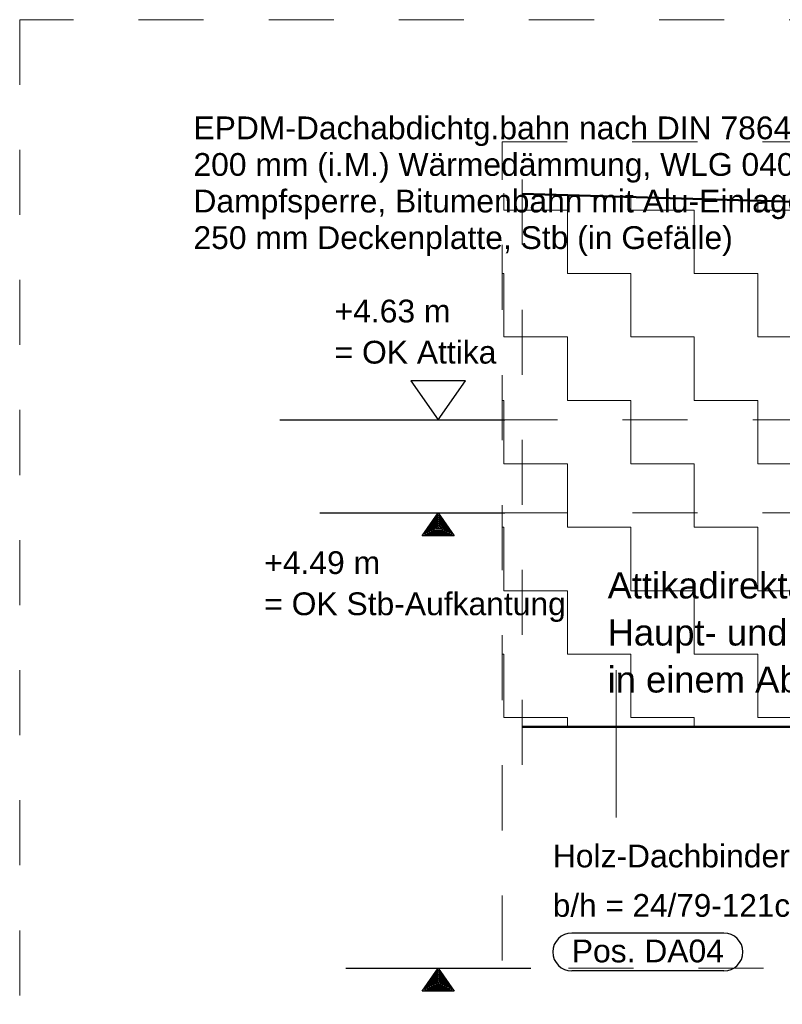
# Model space of a CAD drawing. Header units: metres. Extents: x 1316.5 to 1415.3, y -94.1 to -52.
# Tile 255 of 256: x 1395 to 1396.1, y -70.5 to -69. Entities that reach past the tile are written whole.
import ezdxf

# ---------------------------------------------------------------- set-up
doc = ezdxf.new("R2010")
doc.units = ezdxf.units.M
for name, pattern in [('AUSGEZOGEN', [0]), ('STRICHLINIE_S4', [0.008, 0.006, -0.002]), ('STRICHPUNKT2_S5', [0.1, 0.07, -0.01, 0.01, -0.01]), ('VERDECKT2_S2', [0.03, 0.02, -0.01])]:
    doc.linetypes.add(name, pattern=pattern)
for name, color, linetype, lineweight in [('XR$2$Maßlinie 1_50', 7, 'AUSGEZOGEN', 25), ('XR$2$Text 1_100', 3, 'AUSGEZOGEN', 18), ('XR$2$Text 1_50', 3, 'AUSGEZOGEN', 18), ('XR$2$Wand Mauerwerk tr_1', 42, 'AUSGEZOGEN', 18), ('XR$6$Muster', 4, 'AUSGEZOGEN', 13), ('XR$6$Text 1_50', 3, 'AUSGEZOGEN', 18), ('XR$6$Wand', 1, 'AUSGEZOGEN', 50), ('XR$6$Wand Mauerwerk tr_1', 42, 'AUSGEZOGEN', 18)]:
    doc.layers.add(name, color=color, linetype=linetype, lineweight=lineweight)
doc.styles.add('ARIAL', font='arial.ttf')

# ---------------------------------------------------------------- blocks, each defined once
blk = doc.blocks.new('NSY148')
at = {"color": 0, "linetype": 'ByBlock', "lineweight": -2}
for p, q in [((-0.007, -0.01), (0, 0)), ((0, 0), (0.007, -0.01)), ((0, -0.00087), (-0.00604, -0.0095)), ((-0.00508, -0.009), (0, -0.00174)), ((0, -0.00261), (-0.00412, -0.0085)), ((-0.00317, -0.008), (0, -0.00348)), ((0.00604, -0.0095), (0, -0.00087)), ((0, -0.00174), (0.00508, -0.009)), ((0.00412, -0.0085), (0, -0.00261)), ((0, -0.00348), (0.00317, -0.008)), ((-0.00412, -0.0085), (0.00412, -0.0085)), ((0, -0.008), (-0.00317, -0.008)), ((0, -0.00436), (-0.0022, -0.0075)), ((-0.0022, -0.0075), (0.0022, -0.0075)), ((-0.00126, -0.007), (0, -0.00522)), ((0, -0.007), (-0.00126, -0.007)), ((0, -0.0061), (-0.00028, -0.0065)), ((-0.00028, -0.0065), (0.00028, -0.0065)), ((0.0022, -0.0075), (0, -0.00436)), ((0, -0.00522), (0.00126, -0.007)), ((0.00028, -0.0065), (0, -0.0061)), ((0.00126, -0.007), (0, -0.007)), ((0.00317, -0.008), (0, -0.008)), ((0, -0.01), (-0.007, -0.01)), ((-0.00604, -0.0095), (0.00604, -0.0095)), ((0, -0.009), (-0.00508, -0.009)), ((0.00508, -0.009), (0, -0.009)), ((0.007, -0.01), (0, -0.01))]:
    blk.add_line(p, q, dxfattribs=at)
blk = doc.blocks.new('NSY144')
at = {"color": 0, "linetype": 'ByBlock', "lineweight": -2}
for p, q in [((0.007, 0.01), (-0.007, 0.01)), ((-0.007, 0.01), (0, 0)), ((0, 0), (0.007, 0.01))]:
    blk.add_line(p, q, dxfattribs=at)

msp = doc.modelspace()

# ---------------------------------------------------------------- hatches: boundary and pattern name
at = {"layer": 'XR$6$Muster', "linetype": 'AUSGEZOGEN', "lineweight": 13, "transparency": 33554687}
h = msp.add_hatch(dxfattribs=at)
h.set_pattern_fill('MUSTER', color=52, scale=0.0975, style=0, pattern_type=2)
h.set_pattern_definition([(0, (0.195, 0.195), (0.0975, 0.0975), [0.0975, -0.0975]), (90, (0.195, 0.195), (-0.0975, 0.0975), [0.0975, -0.0975])])
h.paths.add_polyline_path([(1396.7286, -69.3268), (1395.7099, -69.2962), (1395.7099, -70.1168), (1396.4786, -70.1168), (1396.4786, -69.3701), (1396.7286, -69.3701)], flags=0)

# ---------------------------------------------------------------- linework, layer by layer
at = {"layer": 'XR$2$Maßlinie 1_50', "color": 3, "linetype": 'STRICHPUNKT2_S5', "lineweight": 25, "transparency": 33554687}
msp.add_line((1395.368, -69.645), (1395.5958, -69.645), dxfattribs=at)
at = {"layer": 'XR$2$Maßlinie 1_50', "color": 3, "linetype": 'STRICHPUNKT2_S5', "lineweight": 13, "transparency": 33554687}
for p, q in [((1397.3949, -69.645), (1395.5416, -69.645)), ((1395.5101, -69.7879), (1396.985, -69.7879)), ((1395.6117, -70.4879), (1397.1798, -70.4879))]:
    msp.add_line(p, q, dxfattribs=at)
at = {"layer": 'XR$2$Text 1_100', "color": 3, "linetype": 'AUSGEZOGEN', "lineweight": 25, "transparency": 33554687}
for p, q in [((1395.4295, -69.645), (1395.714, -69.645)), ((1395.4295, -69.7879), (1395.714, -69.7879)), ((1395.4695, -70.4879), (1395.754, -70.4879))]:
    msp.add_line(p, q, dxfattribs=at)
at = {"layer": 'XR$2$Wand Mauerwerk tr_1', "color": 7, "linetype": 'STRICHLINIE_S4', "lineweight": 18, "transparency": 33554687}
msp.add_lwpolyline([(1394.9685, -71.8879), (1398.6511, -71.8879), (1398.6511, -69.0296), (1394.9685, -69.0296), (1394.9685, -71.8879)], close=True, dxfattribs=at)
at = {"layer": 'XR$6$Text 1_50', "color": 7, "linetype": 'AUSGEZOGEN', "lineweight": 25, "transparency": 33554687}
for p, q in [((1396.0506, -70.4338), (1395.8169, -70.4338)), ((1396.0506, -70.4921), (1395.8169, -70.4921))]:
    msp.add_line(p, q, dxfattribs=at)
for centre, start, end in [((1395.8169, -70.4629), 90, 270), ((1396.0506, -70.4629), 270, 90)]:
    msp.add_arc(centre, 0.0292, start, end, dxfattribs=at)
at = {"layer": 'XR$6$Wand', "color": 52, "linetype": 'VERDECKT2_S2', "lineweight": 13, "transparency": 33554687}
msp.add_line((1395.7406, -69.2754), (1395.7406, -70.2249), dxfattribs=at)
at = {"layer": 'XR$6$Wand', "color": 1, "linetype": 'AUSGEZOGEN', "lineweight": 50, "transparency": 33554687}
for p, q in [((1396.7286, -69.3268), (1395.7406, -69.2971)), ((1396.4786, -70.1168), (1395.7406, -70.1168))]:
    msp.add_line(p, q, dxfattribs=at)
at = {"layer": 'XR$6$Wand', "color": 4, "linetype": 'AUSGEZOGEN', "lineweight": 13, "transparency": 33554687}
msp.add_line((1395.885, -70.2563), (1395.885, -70.0298), dxfattribs=at)
at = {"layer": 'XR$6$Wand Mauerwerk tr_1', "color": 7, "linetype": 'STRICHLINIE_S4', "lineweight": 18, "transparency": 33554687}
msp.add_lwpolyline([(1395.7099, -69.2176), (1399.0501, -69.2176), (1399.0501, -72.0759), (1395.7099, -72.0759), (1395.7099, -69.2176)], close=True, dxfattribs=at)

# ---------------------------------------------------------------- block references
at = {"layer": 'XR$2$Maßlinie 1_50', "color": 4, "linetype": 'AUSGEZOGEN', "lineweight": 25, "transparency": 33554687, "xscale": 3.5, "yscale": 3.5, "zscale": 3.5}
for p in [(1395.6117, -69.7879), (1395.6117, -70.4879)]:
    msp.add_blockref('NSY148', p, dxfattribs=at)
at = {"layer": 'XR$2$Text 1_100', "color": 3, "linetype": 'AUSGEZOGEN', "lineweight": 25, "transparency": 33554687, "xscale": 5.999999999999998, "yscale": 5.999999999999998, "zscale": 5.999999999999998}
msp.add_blockref('NSY144', (1395.6117, -69.645), dxfattribs=at)

# ---------------------------------------------------------------- texts
at = {"layer": 'XR$2$Text 1_100', "color": 3, "linetype": 'AUSGEZOGEN', "lineweight": 18, "transparency": 33554687, "char_height": 0.035, "attachment_point": 1, "line_spacing_factor": 1.084337, "style": 'ARIAL'}
for s, insert, width in [('\\A1;{\\fArial|i0|b0;\\H0.035000;\\W1.000000;\\C3;+4.63 m}\\P{\\fArial|i0|b0;\\H0.035000;\\W1.000000;\\C3;= OK Attika}\\P', (1395.4524, -69.46), 0.26601), ('\\A1;{\\fArial|i0|b0;\\H0.035000;\\W1.000000;\\C3;+4.49 m}\\P{\\fArial|i0|b0;\\H0.035000;\\W1.000000;\\C3;= OK Stb-Aufkantung}\\P', (1395.3443, -69.8468), 0.481844)]:
    msp.add_mtext(s, dxfattribs=dict(at, insert=insert, width=width))
at = {"layer": 'XR$2$Text 1_50', "color": 3, "linetype": 'AUSGEZOGEN', "lineweight": 18, "transparency": 33554687, "attachment_point": 1, "style": 'ARIAL'}
for s, insert, char_height, width, line_spacing_factor in [('\\A1;{\\fArial|i0|b0;\\H0.035000;\\W1.000000;\\C3;EPDM-Dachabdichtg.bahn nach DIN 7864}\\P{\\fArial|i0|b0;\\H0.035000;\\W1.000000;\\C3;200 mm (i.M.) Wärmedämmung, WLG 040}\\P{\\fArial|i0|b0;\\H0.035000;\\W1.000000;\\C3;Dampfsperre, Bitumenbahn mit Alu-Einlage verschweißt}\\P{\\fArial|i0|b0;\\H0.035000;\\W1.000000;\\C3;250 mm Deckenplatte, Stb (in Gefälle)}\\P', (1395.2355, -69.1784), 0.035, 1.237931, 0.963855), ('\\A1;{\\fArial|i0|b0;\\H0.040000;\\W1.000000;\\C3;Attikadirektablauf}\\P{\\fArial|i0|b0;\\H0.040000;\\W1.000000;\\C3;Haupt- und Notentwässerung}\\P{\\fArial|i0|b0;\\H0.040000;\\W1.000000;\\C3;in einem Ablauf vorsehen}\\P', (1395.8719, -69.8794), 0.04, 0.750752, 1.084337)]:
    msp.add_mtext(s, dxfattribs=dict(at, insert=insert, char_height=char_height, width=width, line_spacing_factor=line_spacing_factor))
at = {"layer": 'XR$6$Text 1_50', "color": 7, "linetype": 'AUSGEZOGEN', "lineweight": 25, "transparency": 33554687, "char_height": 0.035, "attachment_point": 7, "style": 'ARIAL'}
for s, insert, width in [('\\W1.00;Holz-Dachbinder, BSH GL 24h', (1395.7877, -70.3393), 0.683275), ('\\W0.99;b/h = 24/79-121cm', (1395.7877, -70.4093), 0.426245), ('\\W1.00;Pos. DA04', (1395.8169, -70.4793), 0.25122)]:
    msp.add_mtext(s, dxfattribs=dict(at, insert=insert, width=width))

doc.saveas('drawing.dxf')
